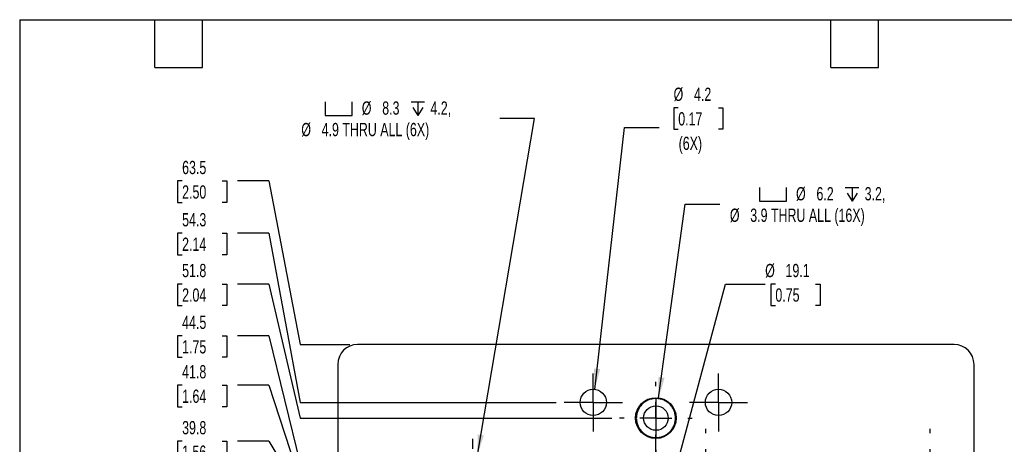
# Model space of a CAD drawing. Header units: millimetres. Extents: x 6 to 273, y 6 to 210.
# Tile 4 of 5: x 6 to 164, y 142 to 210. Entities that reach past the tile are written whole.
import ezdxf

# ---------------------------------------------------------------- set-up
doc = ezdxf.new("R2010")
doc.units = ezdxf.units.MM
doc.linetypes.add('CENTERX2', pattern=[20.32, 12.7, -2.54, 2.54, -2.54])
doc.layers.add('CENTER', color=40, linetype='CENTERX2')
doc.layers.add('DIMENSIONS', color=140, linetype='Continuous', lineweight=25)
doc.layers.add('TEXT', color=140, linetype='Continuous', lineweight=25)
doc.styles.add('SLDTEXTSTYLE0', font='TXT', dxfattribs={"width": 0.7})
doc.dimstyles.new('SLDDIMSTYLE1', dxfattribs={"dimtxt": 2.158008, "dimasz": 3.302, "dimexe": 0, "dimexo": 0.0625, "dimgap": 0.539502, "dimtad": 0, "dimtih": 1, "dimtoh": 1, "dimrnd": 1e-09, "dimzin": 12, "dimdsep": 46, "dimtxsty": 'SLDTEXTSTYLE0', "dimblk1": 'NONE', "dimblk2": 'NONE', "dimsah": 1, "dimcen": 0.09, "dimadec": 0, "dimazin": 3, "dimtfac": 1, "dimtofl": 0, "dimtmove": 0, "dimatfit": 3, "dimldrblk": 'NONE', "dimfxl": 0, "dimfrac": 2, "dimtolj": 1, "dimtzin": 12, "dimarcsym": 0})
doc.dimstyles.new('SLDDIMSTYLE2', dxfattribs={"dimtxt": 2.158008, "dimasz": 3.302, "dimexe": 0, "dimexo": 0.0625, "dimgap": 0.539502, "dimtad": 0, "dimtih": 1, "dimtoh": 1, "dimrnd": 1e-09, "dimzin": 12, "dimdsep": 46, "dimtxsty": 'SLDTEXTSTYLE0', "dimsah": 1, "dimcen": 0, "dimadec": 0, "dimazin": 3, "dimtfac": 1, "dimtofl": 0, "dimtmove": 0, "dimatfit": 3, "dimfxl": 0, "dimfrac": 2, "dimtolj": 1, "dimtzin": 12, "dimarcsym": 0})
doc.dimstyles.new('SLDDIMSTYLE3', dxfattribs={"dimtxt": 2.158008, "dimasz": 3.302, "dimexe": 0, "dimexo": 0.0625, "dimgap": 0.539502, "dimtad": 0, "dimtih": 1, "dimtoh": 1, "dimrnd": 1e-09, "dimzin": 12, "dimdsep": 46, "dimtxsty": 'SLDTEXTSTYLE0', "dimsah": 1, "dimcen": 0, "dimadec": 0, "dimazin": 3, "dimtfac": 1, "dimtofl": 0, "dimtmove": 0, "dimatfit": 3, "dimfxl": 0, "dimfrac": 2, "dimtolj": 1, "dimtzin": 12, "dimarcsym": 0})

# ---------------------------------------------------------------- blocks, each defined once
blk = doc.blocks.new('_D_7')
at = {"layer": 'DIMENSIONS'}
for p, q in [((32.29, 142.26), (31.56, 142.26)), ((31.56, 142.26), (31.56, 138.83)), ((38.7, 142.26), (39.43, 142.26)), ((39.43, 142.26), (39.43, 138.83)), ((46.14, 142.26), (41.14, 142.26)), ((46.14, 142.26), (51.14, 133.95)), ((31.56, 138.83), (32.29, 138.83)), ((39.43, 138.83), (38.7, 138.83)), ((51.14, 133.95), (57.02, 133.95))]:
    blk.add_line(p, q, dxfattribs=at)
at = {"layer": 'DIMENSIONS', "char_height": 2.117, "attachment_point": 1, "style": 'SLDTEXTSTYLE0'}
for s, insert in [('39.8', (32.29, 145.47)), ('1.56', (32.29, 141.56))]:
    blk.add_mtext(s, dxfattribs=dict(at, insert=insert))
blk = doc.blocks.new('_None')
blk = doc.blocks.new('_D_8')
at = {"layer": 'DIMENSIONS'}
for p, q in [((32.29, 151.19), (31.56, 151.19)), ((31.56, 151.19), (31.56, 147.76)), ((38.7, 151.19), (39.43, 151.19)), ((39.43, 151.19), (39.43, 147.76)), ((46.14, 151.19), (41.14, 151.19)), ((46.14, 151.19), (51.14, 135.95)), ((31.56, 147.76), (32.29, 147.76)), ((39.43, 147.76), (38.7, 147.76)), ((51.14, 135.95), (70.8, 135.95))]:
    blk.add_line(p, q, dxfattribs=at)
at = {"layer": 'DIMENSIONS', "char_height": 2.117, "attachment_point": 1, "style": 'SLDTEXTSTYLE0'}
for s, insert in [('41.8', (32.29, 154.4)), ('1.64', (32.29, 150.49))]:
    blk.add_mtext(s, dxfattribs=dict(at, insert=insert))
blk = doc.blocks.new('_D_9')
at = {"layer": 'DIMENSIONS'}
for p, q in [((32.29, 159.08), (31.56, 159.08)), ((31.56, 159.08), (31.56, 155.65)), ((38.7, 159.08), (39.43, 159.08)), ((39.43, 159.08), (39.43, 155.65)), ((46.14, 159.08), (41.14, 159.08)), ((46.14, 159.08), (51.14, 138.65)), ((31.56, 155.65), (32.29, 155.65)), ((39.43, 155.65), (38.7, 155.65)), ((51.14, 138.65), (102.03, 138.65))]:
    blk.add_line(p, q, dxfattribs=at)
at = {"layer": 'DIMENSIONS', "char_height": 2.117, "attachment_point": 1, "style": 'SLDTEXTSTYLE0'}
for s, insert in [('44.5', (32.29, 162.29)), ('1.75', (32.29, 158.38))]:
    blk.add_mtext(s, dxfattribs=dict(at, insert=insert))
blk = doc.blocks.new('_D_10')
at = {"layer": 'DIMENSIONS'}
for p, q in [((32.29, 167.35), (31.56, 167.35)), ((31.56, 167.35), (31.56, 163.92)), ((38.7, 167.35), (39.43, 167.35)), ((39.43, 167.35), (39.43, 163.92)), ((46.14, 167.35), (41.14, 167.35)), ((46.14, 167.35), (51.14, 145.95)), ((31.56, 163.92), (32.29, 163.92)), ((39.43, 163.92), (38.7, 163.92)), ((51.14, 145.95), (100.88, 145.95))]:
    blk.add_line(p, q, dxfattribs=at)
at = {"layer": 'DIMENSIONS', "char_height": 2.117, "attachment_point": 1, "style": 'SLDTEXTSTYLE0'}
for s, insert in [('51.8', (32.29, 170.56)), ('2.04', (32.29, 166.65))]:
    blk.add_mtext(s, dxfattribs=dict(at, insert=insert))
blk = doc.blocks.new('_D_11')
at = {"layer": 'DIMENSIONS'}
for p, q in [((32.29, 175.46), (31.56, 175.46)), ((31.56, 175.46), (31.56, 172.03)), ((38.7, 175.46), (39.43, 175.46)), ((39.43, 175.46), (39.43, 172.03)), ((46.14, 175.46), (41.14, 175.46)), ((46.14, 175.46), (51.14, 148.45)), ((31.56, 172.03), (32.29, 172.03)), ((39.43, 172.03), (38.7, 172.03)), ((51.14, 148.45), (92.03, 148.45))]:
    blk.add_line(p, q, dxfattribs=at)
at = {"layer": 'DIMENSIONS', "char_height": 2.117, "attachment_point": 1, "style": 'SLDTEXTSTYLE0'}
for s, insert in [('54.3', (32.29, 178.67)), ('2.14', (32.29, 174.76))]:
    blk.add_mtext(s, dxfattribs=dict(at, insert=insert))
blk = doc.blocks.new('_D_12')
at = {"layer": 'DIMENSIONS'}
for p, q in [((32.29, 183.8), (31.56, 183.8)), ((31.56, 183.8), (31.56, 180.37)), ((38.7, 183.8), (39.43, 183.8)), ((39.43, 183.8), (39.43, 180.37)), ((46.14, 183.8), (41.14, 183.8)), ((46.14, 183.8), (51.14, 157.7)), ((31.56, 180.37), (32.29, 180.37)), ((39.43, 180.37), (38.7, 180.37)), ((51.14, 157.7), (59.05, 157.7))]:
    blk.add_line(p, q, dxfattribs=at)
at = {"layer": 'DIMENSIONS', "char_height": 2.117, "attachment_point": 1, "style": 'SLDTEXTSTYLE0'}
for s, insert in [('63.5', (32.29, 187.01)), ('2.50', (32.29, 183.1))]:
    blk.add_mtext(s, dxfattribs=dict(at, insert=insert))
blk = doc.blocks.new('SW_SYMBOL_HOLE_SPOT')
at = {"layer": 'DIMENSIONS', "color": 0}
for p, q in [((0, 875), (0, 75)), ((1600, 75), (1600, 875)), ((0, 75), (1600, 75))]:
    blk.add_line(p, q, dxfattribs=at)
blk = doc.blocks.new('SW_SYMBOL_HOLE_DEPTH')
at = {"layer": 'DIMENSIONS', "color": 0}
for p, q in [((0, 875), (800, 875)), ((400, 875), (400, 75)), ((100, 555), (400, 75)), ((700, 555), (400, 75))]:
    blk.add_line(p, q, dxfattribs=at)
blk = doc.blocks.new('_D_31')
at = {"layer": 'DIMENSIONS'}
for p, q in [((79.43, 140.01), (88.56, 193.77)), ((88.56, 193.77), (83.01, 193.77))]:
    blk.add_line(p, q, dxfattribs=at)
blk.add_solid([(79.43, 140.01), (80.48, 143.18), (79.48, 143.35)], dxfattribs=at)
at = {"layer": 'DIMENSIONS', "xscale": 0.002688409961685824, "yscale": 0.002688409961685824, "zscale": 0.002688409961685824}
for name, p in [('SW_SYMBOL_HOLE_SPOT', (55.15, 194.06)), ('SW_SYMBOL_HOLE_DEPTH', (68.86, 194.06))]:
    blk.add_blockref(name, p, dxfattribs=at)
at = {"layer": 'DIMENSIONS', "attachment_point": 1, "style": 'SLDTEXTSTYLE0'}
for s, insert, char_height in [('%%c', (60.98, 196.5), 2.117), ('8.3', (64.24, 196.5), 2.117), ('4.2,', (71.94, 196.5), 2.117), ('%%c', (51.32, 193.07), 2.117), ('4.9 THRU ALL (6X)', (54.57, 193.07), 2.1167)]:
    blk.add_mtext(s, dxfattribs=dict(at, insert=insert, char_height=char_height))
blk = doc.blocks.new('_D_32')
at = {"layer": 'DIMENSIONS'}
for p, q in [((111.51, 195.49), (110.78, 195.49)), ((110.78, 195.49), (110.78, 192.06)), ((117.92, 195.49), (118.64, 195.49)), ((118.64, 195.49), (118.64, 192.06)), ((98.18, 150.53), (102.91, 192.35)), ((102.91, 192.35), (108.47, 192.35)), ((110.78, 192.06), (111.51, 192.06)), ((118.64, 192.06), (117.92, 192.06))]:
    blk.add_line(p, q, dxfattribs=at)
blk.add_solid([(98.18, 150.53), (99.05, 153.76), (98.04, 153.87)], dxfattribs=at)
at = {"layer": 'DIMENSIONS', "char_height": 2.117, "attachment_point": 1, "style": 'SLDTEXTSTYLE0'}
for s, insert in [('%%c', (110.77, 198.7)), ('4.2', (114.03, 198.7)), ('0.17', (111.51, 194.78)), ('(6X)', (111.57, 190.87))]:
    blk.add_mtext(s, dxfattribs=dict(at, insert=insert))
blk = doc.blocks.new('_D_33')
at = {"layer": 'DIMENSIONS'}
for p, q in [((108.38, 149.17), (112.61, 180.1)), ((112.61, 180.1), (118.17, 180.1))]:
    blk.add_line(p, q, dxfattribs=at)
blk.add_solid([(108.38, 149.17), (109.33, 152.37), (108.33, 152.51)], dxfattribs=at)
at = {"layer": 'DIMENSIONS', "xscale": 0.002688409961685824, "yscale": 0.002688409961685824, "zscale": 0.002688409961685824}
for name, p in [('SW_SYMBOL_HOLE_SPOT', (124.49, 180.38)), ('SW_SYMBOL_HOLE_DEPTH', (138.19, 180.38))]:
    blk.add_blockref(name, p, dxfattribs=at)
at = {"layer": 'DIMENSIONS', "attachment_point": 1, "style": 'SLDTEXTSTYLE0'}
for s, insert, char_height in [('%%c', (130.32, 182.82), 2.117), ('6.2', (133.58, 182.82), 2.117), ('3.2,', (141.28, 182.82), 2.117), ('%%c', (119.76, 179.39), 2.117), ('3.9 THRU ALL (16X)', (123.01, 179.39), 2.1167)]:
    blk.add_mtext(s, dxfattribs=dict(at, insert=insert, char_height=char_height))
blk = doc.blocks.new('_D_34')
at = {"layer": 'DIMENSIONS'}
for p, q in [((110.41, 135.15), (119.04, 167.35)), ((119.04, 167.35), (125.39, 167.35)), ((127.02, 167.35), (126.29, 167.35)), ((126.29, 167.35), (126.29, 163.92)), ((133.43, 167.35), (134.15, 167.35)), ((134.15, 167.35), (134.15, 163.92)), ((126.29, 163.92), (127.02, 163.92)), ((134.15, 163.92), (133.43, 163.92))]:
    blk.add_line(p, q, dxfattribs=at)
blk.add_solid([(110.41, 135.15), (111.75, 138.21), (110.77, 138.47)], dxfattribs=at)
at = {"layer": 'DIMENSIONS', "char_height": 2.117, "attachment_point": 1, "style": 'SLDTEXTSTYLE0'}
for s, insert in [('%%c', (125.39, 170.56)), ('19.1', (128.64, 170.56)), ('0.75', (127.02, 166.65))]:
    blk.add_mtext(s, dxfattribs=dict(at, insert=insert))
blk = doc.blocks.new('SW_CENTERMARKSYMBOL_4')
at = {"layer": 'CENTER', "color": 0}
for p, q in [((0, 5.08), (0, 6.665)), ((0, 0), (0, 2.54)), ((-5.08, 0), (-6.665, 0)), ((0, 0), (-2.54, 0)), ((0, 0), (0, -2.54)), ((0, 0), (2.54, 0)), ((5.08, 0), (6.665, 0)), ((0, -5.08), (0, -6.665))]:
    blk.add_line(p, q, dxfattribs=at)
blk = doc.blocks.new('SW_CENTERMARKSYMBOL_11')
at = {"layer": 'CENTER', "color": 0}
for p, q in [((0, 2.54), (0, 4.64)), ((0, 0), (0, 2.54)), ((-2.54, 0), (-4.64, 0)), ((0, 0), (-2.54, 0)), ((0, 0), (0, -2.54)), ((0, 0), (2.54, 0)), ((2.54, 0), (4.64, 0)), ((0, -2.54), (0, -4.64))]:
    blk.add_line(p, q, dxfattribs=at)
blk = doc.blocks.new('SW_CENTERMARKSYMBOL_12')
at = {"layer": 'CENTER', "color": 0}
for p, q in [((0, 5.08), (0, 5.79)), ((0, 0), (0, 2.54)), ((-5.08, 0), (-5.79, 0)), ((0, 0), (-2.54, 0)), ((0, 0), (0, -2.54)), ((0, 0), (2.54, 0)), ((5.08, 0), (5.79, 0)), ((0, -5.08), (0, -5.79))]:
    blk.add_line(p, q, dxfattribs=at)
blk = doc.blocks.new('SW_CENTERMARKSYMBOL_13')
at = {"layer": 'CENTER', "color": 0}
for p, q in [((0, 2.54), (0, 4.64)), ((0, 0), (0, 2.54)), ((-2.54, 0), (-4.64, 0)), ((0, 0), (-2.54, 0)), ((0, 0), (0, -2.54)), ((0, 0), (2.54, 0)), ((2.54, 0), (4.64, 0)), ((0, -2.54), (0, -4.64))]:
    blk.add_line(p, q, dxfattribs=at)
blk = doc.blocks.new('SW_CENTERMARKSYMBOL_14')
at = {"layer": 'CENTER', "color": 0}
for p, q in [((0, 5.08), (0, 5.79)), ((0, 0), (0, 2.54)), ((-5.08, 0), (-5.79, 0)), ((0, 0), (-2.54, 0)), ((0, 0), (0, -2.54)), ((0, 0), (2.54, 0)), ((5.08, 0), (5.79, 0)), ((0, -5.08), (0, -5.79))]:
    blk.add_line(p, q, dxfattribs=at)
blk = doc.blocks.new('SW_CENTERMARKSYMBOL_15')
at = {"layer": 'CENTER', "color": 0}
for p, q in [((0, 2.54), (0, 4.64)), ((0, 0), (0, 2.54)), ((-2.54, 0), (-4.64, 0)), ((0, 0), (-2.54, 0)), ((0, 0), (0, -2.54)), ((0, 0), (2.54, 0)), ((2.54, 0), (4.64, 0)), ((0, -2.54), (0, -4.64))]:
    blk.add_line(p, q, dxfattribs=at)
blk = doc.blocks.new('SW_CENTERMARKSYMBOL_25')
at = {"layer": 'CENTER', "color": 0}
for p, q in [((0, 5.08), (0, 5.79)), ((0, 0), (0, 2.54)), ((-5.08, 0), (-5.79, 0)), ((0, 0), (-2.54, 0)), ((0, 0), (0, -2.54)), ((0, 0), (2.54, 0)), ((5.08, 0), (5.79, 0)), ((0, -5.08), (0, -5.79))]:
    blk.add_line(p, q, dxfattribs=at)

msp = doc.modelspace()

# ---------------------------------------------------------------- linework, layer by layer
for p, q in [((155.567, 157.697), (60.317, 157.697)), ((57.142, 154.522), (57.142, 97.372)), ((158.742, 97.372), (158.742, 154.522))]:
    msp.add_line(p, q)
for centre, radius in [((97.942, 148.447), 2.1), ((117.942, 148.447), 2.1), ((107.942, 145.947), 3.25), ((107.942, 145.947), 1.956)]:
    msp.add_circle(centre, radius)
for centre, start, end in [((60.317, 154.522), 90, 180), ((155.567, 154.522), 0, 90)]:
    msp.add_arc(centre, 3.175, start, end)
msp.add_open_spline([(111.066, 145.947), (111.066, 145.75), (111.03, 145.358), (110.859, 144.774), (110.572, 144.219), (110.166, 143.723), (109.67, 143.316), (109.114, 143.03), (108.531, 142.859), (107.942, 142.804), (107.353, 142.859), (106.769, 143.03), (106.214, 143.316), (105.717, 143.723), (105.311, 144.219), (105.025, 144.775), (104.854, 145.358), (104.799, 145.947), (104.854, 146.536), (105.025, 147.119), (105.311, 147.675), (105.718, 148.171), (106.214, 148.577), (106.77, 148.864), (107.353, 149.035), (107.942, 149.089), (108.531, 149.035), (109.114, 148.864), (109.67, 148.577), (110.166, 148.171), (110.572, 147.675), (110.859, 147.119), (111.03, 146.536), (111.066, 146.143), (111.066, 145.947)], degree=3, knots=[0, 0, 0, 0, 0.03001452, 0.06000197, 0.09251465, 0.12500001, 0.15751268, 0.18999802, 0.22001254, 0.25, 0.28001451, 0.31000197, 0.34251465, 0.37500001, 0.40751268, 0.43999802, 0.47000556, 0.49999975, 0.53000753, 0.56000197, 0.59251465, 0.62500001, 0.65751268, 0.68999802, 0.72001254, 0.75, 0.78001452, 0.81000197, 0.84251465, 0.87500001, 0.90751268, 0.93999802, 0.97001254, 1, 1, 1, 1])
at = {"layer": 'DIMENSIONS'}
msp.add_line((107.93, 149.071), (107.93, 142.823), dxfattribs=at)
at = {"layer": 'TEXT'}
for p, q in [((6.35, 209.55), (273.05, 209.55)), ((6.35, 209.55), (6.35, 6.35)), ((27.94, 201.93), (27.94, 209.55)), ((35.56, 201.93), (35.56, 209.55)), ((135.89, 201.93), (135.89, 209.55)), ((143.51, 201.93), (143.51, 209.55)), ((27.94, 201.93), (35.56, 201.93)), ((135.89, 201.93), (143.51, 201.93))]:
    msp.add_line(p, q, dxfattribs=at)

# ---------------------------------------------------------------- block references
at = {"layer": 'CENTER'}
for name, p in [('SW_CENTERMARKSYMBOL_11', (97.942, 148.447)), ('SW_CENTERMARKSYMBOL_13', (117.942, 148.447)), ('SW_CENTERMARKSYMBOL_12', (107.942, 145.947)), ('SW_CENTERMARKSYMBOL_15', (107.942, 138.647)), ('SW_CENTERMARKSYMBOL_14', (115.917, 138.447)), ('SW_CENTERMARKSYMBOL_25', (151.717, 138.447)), ('SW_CENTERMARKSYMBOL_4', (78.735, 135.947))]:
    msp.add_blockref(name, p, dxfattribs=at)

# ---------------------------------------------------------------- dimensions: what is measured, and where the dimension line sits
at = {"layer": 'DIMENSIONS'}
for p1, p2, text, picture, middle in [((97.705, 146.36), (98.178, 150.533), '<>\\P(6X)', '_D_32', (114.712, 193.771)), ((78.044, 131.88), (79.426, 140.013), '{\\fGDT;v}%%c8.3{\\fGDT;x}4.2,\\P%%c4.9 THRU ALL (6X)', '_D_31', (66.369, 193.771)), ((107.501, 142.727), (108.382, 149.167), '{\\fGDT;v}%%c6.2{\\fGDT;x}3.2,\\P%%c3.9 THRU ALL (16X)', '_D_33', (135.706, 180.096))]:
    dim = msp.add_diameter_dim_2p(p1=p1, p2=p2, text=text, dimstyle='SLDDIMSTYLE2', dxfattribs=at)
    dim.commit()
    dim.dimension.update_dxf_attribs({"geometry": picture, "text_midpoint": middle, "dimtype": 163})
for feature_location, offset, picture, middle in [((60.317, 157.697), (-19.175, 26.103), '_D_12', (35.494, 183.8)), ((93.302, 148.447), (-52.16, 27.012), '_D_11', (35.494, 175.459)), ((102.152, 145.947), (-61.01, 21.406), '_D_10', (35.494, 167.352)), ((103.302, 138.647), (-62.16, 20.431), '_D_9', (35.494, 159.078)), ((72.07, 135.947), (-30.928, 15.244), '_D_8', (35.494, 151.191)), ((58.286, 133.947), (-17.144, 8.315), '_D_7', (35.494, 142.261))]:
    dim = msp.add_ordinate_dim(feature_location=feature_location, offset=offset, dtype=0, origin=(60.317, 94.197), dimstyle='SLDDIMSTYLE1', dxfattribs=at)
    dim.commit()
    dim.dimension.update_dxf_attribs({"geometry": picture, "text_midpoint": middle})
dim = msp.add_diameter_dim_2p(p1=(105.476, 116.746), p2=(110.407, 135.147), dimstyle='SLDDIMSTYLE3', dxfattribs=at)
dim.commit()
dim.dimension.update_dxf_attribs({"geometry": '_D_34', "text_midpoint": (130.222, 167.352), "dimtype": 163})

doc.saveas('drawing.dxf')
